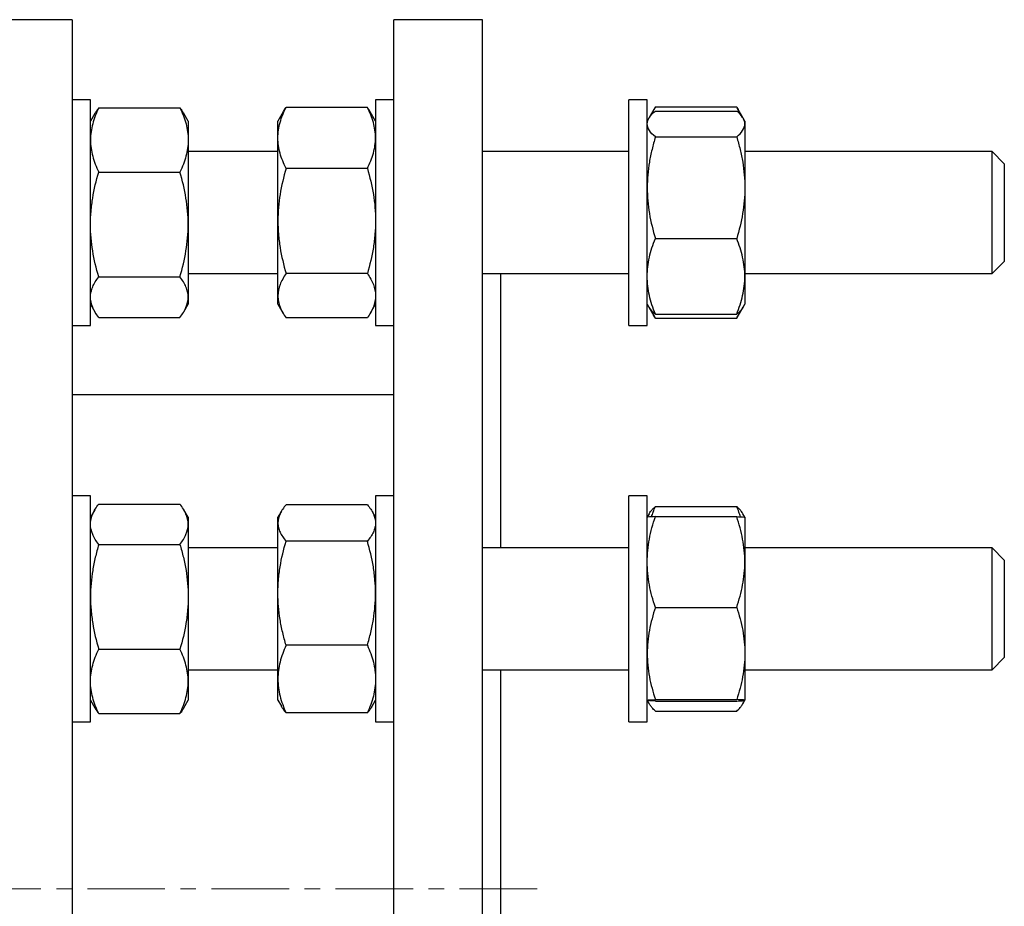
# Model space of a CAD drawing. Header units: millimetres. Extents: x 41 to 772, y 30 to 763.
# Tile 6 of 6: x 611 to 772, y 607 to 752. Entities that reach past the tile are written whole.
import ezdxf

# ---------------------------------------------------------------- set-up
doc = ezdxf.new("R2010")
doc.units = ezdxf.units.MM
doc.linetypes.add('CENTERX2', pattern=[20.32, 12.7, -2.54, 2.54, -2.54])
doc.layers.add('FORMAT', color=7, linetype='Continuous')

msp = doc.modelspace()

# ---------------------------------------------------------------- linework, layer by layer
at = {"color": 7, "linetype": 'Continuous', "lineweight": 25}
for p, q in [((619.33, 752), (607.33, 752)), ((619.33, 752), (619.33, 609.5)), ((686.53, 752), (672.03, 752)), ((672.03, 609.5), (672.03, 752)), ((686.53, 609.5), (686.53, 752)), ((622.33, 738.87), (619.33, 738.87)), ((622.33, 701.87), (622.33, 738.87)), ((672.03, 738.87), (669.03, 738.87)), ((669.03, 738.87), (669.03, 701.87)), ((713.53, 738.87), (710.53, 738.87)), ((710.53, 701.87), (710.53, 738.87)), ((713.53, 701.87), (713.53, 738.87)), ((623.67, 737.54), (636.99, 737.54)), ((667.69, 737.62), (654.37, 737.62)), ((714.79, 737.55), (713.86, 735.95)), ((714.87, 737.69), (728.19, 737.69)), ((729.19, 735.95), (728.27, 737.55)), ((623.05, 736.61), (622.33, 735.37)), ((638.33, 735.37), (637.61, 736.61)), ((653.91, 736.89), (653.03, 735.37)), ((669.03, 735.37), (668.15, 736.89)), ((713.8, 735.84), (713.53, 735.37)), ((714.87, 737.03), (728.19, 737.03)), ((729.53, 735.37), (729.25, 735.84)), ((638.33, 735.37), (638.33, 732.28)), ((653.03, 732.62), (653.03, 735.37)), ((729.53, 735.37), (729.53, 734.91)), ((729.53, 734.91), (729.53, 724.45)), ((653.03, 719.01), (653.03, 732.62)), ((714.87, 732.78), (728.19, 732.78)), ((638.33, 732.28), (638.33, 718.42)), ((653.03, 730.37), (638.33, 730.37)), ((710.53, 730.37), (686.53, 730.37)), ((770.03, 730.37), (729.53, 730.37)), ((772.03, 728.37), (770.03, 730.37)), ((770.03, 710.37), (770.03, 730.37)), ((667.69, 727.63), (654.37, 727.63)), ((772.03, 728.37), (772.03, 712.37)), ((623.67, 727.01), (636.99, 727.01)), ((729.53, 724.45), (729.53, 709.91)), ((638.33, 718.42), (638.33, 706.51)), ((653.03, 706.75), (653.03, 719.01)), ((714.87, 716.12), (728.19, 716.12)), ((770.03, 710.37), (772.03, 712.37)), ((772.03, 712.37), (772.03, 712.37)), ((623.67, 709.84), (636.99, 709.84)), ((638.33, 710.37), (653.03, 710.37)), ((667.69, 710.38), (654.37, 710.38)), ((686.53, 710.37), (710.53, 710.37)), ((689.53, 665.42), (689.53, 710.37)), ((729.53, 710.37), (770.03, 710.37)), ((729.53, 709.91), (729.53, 705.37)), ((638.33, 706.51), (638.33, 705.37)), ((653.03, 705.37), (653.03, 706.75)), ((622.33, 705.37), (623.05, 704.12)), ((637.61, 704.12), (638.33, 705.37)), ((653.03, 705.37), (653.91, 703.84)), ((668.15, 703.84), (669.03, 705.37)), ((713.53, 705.37), (713.8, 704.89)), ((713.8, 704.89), (714.79, 703.18)), ((728.26, 703.18), (729.25, 704.89)), ((729.25, 704.89), (729.53, 705.37)), ((714.87, 703.7), (728.19, 703.7)), ((619.33, 701.87), (622.33, 701.87)), ((623.67, 703.19), (636.99, 703.19)), ((667.69, 703.12), (654.37, 703.12)), ((669.03, 701.87), (672.03, 701.87)), ((710.53, 701.87), (713.53, 701.87)), ((714.79, 703.18), (714.87, 703.05)), ((714.87, 703.05), (728.19, 703.05)), ((728.26, 703.18), (728.19, 703.05)), ((672.03, 690.5), (619.33, 690.5)), ((622.33, 673.92), (619.33, 673.92)), ((622.33, 636.92), (622.33, 673.92)), ((672.03, 673.92), (669.03, 673.92)), ((669.03, 673.92), (669.03, 636.92)), ((713.53, 673.92), (710.53, 673.92)), ((710.53, 672.79), (710.53, 673.92)), ((710.53, 636.92), (710.53, 672.79)), ((713.53, 672.79), (713.53, 673.92)), ((713.53, 636.92), (713.53, 672.79)), ((623.04, 671.65), (622.33, 670.42)), ((623.67, 672.59), (636.99, 672.59)), ((638.33, 670.42), (637.62, 671.65)), ((653.6, 671.41), (653.03, 670.42)), ((667.69, 672.49), (654.37, 672.49)), ((669.03, 670.42), (668.46, 671.41)), ((713.87, 671.01), (713.53, 670.42)), ((714.87, 672.21), (728.19, 672.21)), ((729.53, 670.42), (729.19, 671.01)), ((638.33, 670.42), (638.33, 669.29)), ((653.03, 669.5), (653.03, 670.42)), ((653.03, 657.98), (653.03, 669.5)), ((714.87, 670.54), (728.19, 670.54)), ((729.53, 670.42), (729.53, 663.1)), ((638.33, 669.29), (638.33, 657.4)), ((667.69, 666.51), (654.37, 666.51)), ((623.67, 665.98), (636.99, 665.98)), ((653.03, 665.42), (638.33, 665.42)), ((710.53, 665.42), (686.53, 665.42)), ((770.03, 665.42), (729.53, 665.42)), ((772.03, 663.42), (770.03, 665.42)), ((770.03, 645.42), (770.03, 665.42)), ((729.53, 663.1), (729.53, 648.1)), ((772.03, 663.42), (772.03, 647.42)), ((638.33, 657.4), (638.33, 643.53)), ((653.03, 643.9), (653.03, 657.98)), ((714.87, 655.66), (728.19, 655.66)), ((623.67, 648.81), (636.99, 648.81)), ((667.69, 649.44), (654.37, 649.44)), ((729.53, 648.1), (729.53, 640.42)), ((770.03, 645.42), (772.03, 647.42)), ((638.33, 645.42), (653.03, 645.42)), ((686.53, 645.42), (710.53, 645.42)), ((689.53, 609.5), (689.53, 645.42)), ((729.53, 645.42), (770.03, 645.42)), ((653.03, 640.42), (653.03, 643.9)), ((638.33, 643.53), (638.33, 640.42)), ((622.33, 640.42), (623.04, 639.19)), ((637.62, 639.19), (638.33, 640.42)), ((653.03, 640.42), (653.6, 639.44)), ((668.46, 639.44), (669.03, 640.42)), ((713.53, 640.42), (713.87, 639.83)), ((714.87, 640.54), (728.19, 640.54)), ((729.18, 639.83), (729.53, 640.42)), ((714.87, 640.3), (728.19, 640.3)), ((623.67, 638.25), (636.99, 638.25)), ((667.69, 638.36), (654.37, 638.36)), ((714.87, 638.63), (728.19, 638.63)), ((619.33, 636.92), (622.33, 636.92)), ((669.03, 636.92), (672.03, 636.92)), ((710.53, 636.92), (713.53, 636.92)), ((619.33, 609.5), (619.33, 467)), ((672.03, 467), (672.03, 609.5)), ((686.53, 467), (686.53, 609.5)), ((689.53, 573.58), (689.53, 609.5))]:
    msp.add_line(p, q, dxfattribs=at)
for points, knots in [([(623.67, 737.54), (623.47, 737.11), (623.28, 736.68), (622.95, 735.81), (622.81, 735.37), (622.46, 734.05), (622.33, 733.17), (622.33, 732.28)], [0, 0, 0, 0, 0.25, 0.25, 0.5, 0.5, 1, 1, 1, 1]), ([(623.67, 737.54), (623.54, 737.36), (623.31, 737.05), (623.13, 736.74), (623.05, 736.61)], [0, 0, 0, 0, 0.579015, 1, 1, 1, 1]), ([(636.99, 737.54), (637.19, 737.11), (637.38, 736.68), (637.71, 735.81), (637.86, 735.37), (638.21, 734.05), (638.33, 733.17), (638.33, 732.28)], [0, 0, 0, 0, 0.25, 0.25, 0.5, 0.5, 1, 1, 1, 1]), ([(636.99, 737.54), (637.12, 737.36), (637.35, 737.05), (637.53, 736.74), (637.61, 736.61)], [0, 0, 0, 0, 0.579015, 1, 1, 1, 1]), ([(653.03, 732.62), (653.03, 733.05), (653.06, 733.47), (653.18, 734.32), (653.27, 734.74), (653.63, 735.99), (653.96, 736.81), (654.37, 737.62)], [0, 0, 0, 0, 0.25, 0.25, 0.5, 0.5, 1, 1, 1, 1]), ([(653.91, 736.89), (653.94, 736.95), (654.08, 737.19), (654.24, 737.43), (654.37, 737.62)], [0, 0, 0, 0, 0.230329, 1, 1, 1, 1]), ([(669.03, 732.62), (669.03, 733.05), (669, 733.47), (668.87, 734.32), (668.78, 734.74), (668.43, 735.99), (668.09, 736.81), (667.69, 737.62)], [0, 0, 0, 0, 0.25, 0.25, 0.5, 0.5, 1, 1, 1, 1]), ([(668.14, 736.89), (668.11, 736.95), (667.98, 737.19), (667.81, 737.43), (667.69, 737.62)], [0, 0, 0, 0, 0.230329, 1, 1, 1, 1]), ([(714.87, 737.69), (714.77, 737.51), (714.56, 737.15), (714.34, 736.72), (714.23, 736.47), (714.2, 736.39)], [0, 0, 0, 0, 0.412838, 0.82599, 1, 1, 1, 1]), ([(728.19, 737.69), (728.29, 737.51), (728.49, 737.15), (728.72, 736.72), (728.82, 736.47), (728.85, 736.39)], [0, 0, 0, 0, 0.412838, 0.82599, 1, 1, 1, 1]), ([(713.53, 734.91), (713.53, 735.09), (713.56, 735.27), (713.68, 735.63), (713.77, 735.81), (714.12, 736.34), (714.46, 736.69), (714.87, 737.03)], [0, 0, 0, 0, 0.25, 0.25, 0.5, 0.5, 1, 1, 1, 1]), ([(729.53, 734.91), (729.53, 735.09), (729.5, 735.27), (729.37, 735.63), (729.28, 735.81), (728.93, 736.34), (728.6, 736.69), (728.19, 737.03)], [0, 0, 0, 0, 0.25, 0.25, 0.5, 0.5, 1, 1, 1, 1]), ([(714.87, 732.78), (714.46, 733.13), (714.12, 733.48), (713.65, 734.19), (713.53, 734.55), (713.53, 734.91)], [0, 0, 0, 0, 0.5, 0.5, 1, 1, 1, 1]), ([(728.19, 732.78), (728.6, 733.13), (728.93, 733.48), (729.4, 734.19), (729.53, 734.55), (729.53, 734.91)], [0, 0, 0, 0, 0.5, 0.5, 1, 1, 1, 1]), ([(654.37, 727.63), (654.16, 728.04), (653.98, 728.45), (653.65, 729.28), (653.5, 729.69), (653.15, 730.94), (653.03, 731.78), (653.03, 732.62)], [0, 0, 0, 0, 0.25, 0.25, 0.5, 0.5, 1, 1, 1, 1]), ([(667.69, 727.63), (667.89, 728.04), (668.08, 728.45), (668.41, 729.28), (668.55, 729.69), (668.9, 730.94), (669.03, 731.78), (669.03, 732.62)], [0, 0, 0, 0, 0.25, 0.25, 0.5, 0.5, 1, 1, 1, 1]), ([(714.87, 732.78), (714.66, 732.11), (714.48, 731.42), (714.15, 730.04), (714, 729.34), (713.65, 727.26), (713.53, 725.86), (713.53, 724.45)], [0, 0, 0, 0, 0.25, 0.25, 0.5, 0.5, 1, 1, 1, 1]), ([(728.19, 732.78), (728.39, 732.11), (728.58, 731.42), (728.91, 730.04), (729.05, 729.34), (729.4, 727.26), (729.53, 725.86), (729.53, 724.45)], [0, 0, 0, 0, 0.25, 0.25, 0.5, 0.5, 1, 1, 1, 1]), ([(622.33, 732.28), (622.33, 731.83), (622.36, 731.38), (622.49, 730.49), (622.58, 730.04), (622.93, 728.72), (623.27, 727.86), (623.67, 727.01)], [0, 0, 0, 0, 0.25, 0.25, 0.5, 0.5, 1, 1, 1, 1]), ([(638.33, 732.28), (638.33, 731.83), (638.3, 731.38), (638.18, 730.49), (638.08, 730.04), (637.73, 728.72), (637.4, 727.86), (636.99, 727.01)], [0, 0, 0, 0, 0.25, 0.25, 0.5, 0.5, 1, 1, 1, 1]), ([(654.37, 727.63), (653.96, 726.22), (653.62, 724.8), (653.15, 721.93), (653.03, 720.48), (653.03, 719.01)], [0, 0, 0, 0, 0.5, 0.5, 1, 1, 1, 1]), ([(667.69, 727.63), (668.1, 726.22), (668.43, 724.8), (668.9, 721.93), (669.03, 720.48), (669.03, 719.01)], [0, 0, 0, 0, 0.5, 0.5, 1, 1, 1, 1]), ([(622.33, 718.42), (622.33, 719.15), (622.36, 719.88), (622.49, 721.33), (622.58, 722.05), (622.93, 724.2), (623.26, 725.61), (623.67, 727.01)], [0, 0, 0, 0, 0.25, 0.25, 0.5, 0.5, 1, 1, 1, 1]), ([(638.33, 718.42), (638.33, 719.15), (638.3, 719.88), (638.18, 721.33), (638.09, 722.05), (637.74, 724.2), (637.4, 725.61), (636.99, 727.01)], [0, 0, 0, 0, 0.25, 0.25, 0.5, 0.5, 1, 1, 1, 1]), ([(713.53, 724.45), (713.53, 723.74), (713.56, 723.04), (713.68, 721.62), (713.77, 720.92), (714.13, 718.83), (714.46, 717.46), (714.87, 716.12)], [0, 0, 0, 0, 0.25, 0.25, 0.5, 0.5, 1, 1, 1, 1]), ([(729.53, 724.45), (729.53, 723.74), (729.5, 723.04), (729.37, 721.62), (729.28, 720.92), (728.93, 718.83), (728.59, 717.46), (728.19, 716.12)], [0, 0, 0, 0, 0.25, 0.25, 0.5, 0.5, 1, 1, 1, 1]), ([(623.67, 709.84), (623.26, 711.24), (622.92, 712.66), (622.46, 715.52), (622.33, 716.96), (622.33, 718.42)], [0, 0, 0, 0, 0.5, 0.5, 1, 1, 1, 1]), ([(636.99, 709.84), (637.4, 711.24), (637.74, 712.66), (638.2, 715.52), (638.33, 716.96), (638.33, 718.42)], [0, 0, 0, 0, 0.5, 0.5, 1, 1, 1, 1]), ([(653.03, 719.01), (653.03, 718.28), (653.06, 717.54), (653.18, 716.09), (653.27, 715.36), (653.62, 713.21), (653.96, 711.79), (654.37, 710.38)], [0, 0, 0, 0, 0.25, 0.25, 0.5, 0.5, 1, 1, 1, 1]), ([(669.03, 719.01), (669.03, 718.28), (669, 717.54), (668.87, 716.09), (668.78, 715.36), (668.43, 713.21), (668.1, 711.79), (667.69, 710.38)], [0, 0, 0, 0, 0.25, 0.25, 0.5, 0.5, 1, 1, 1, 1]), ([(713.53, 709.91), (713.53, 710.43), (713.56, 710.96), (713.68, 712.01), (713.77, 712.53), (714.12, 714.08), (714.46, 715.1), (714.87, 716.12)], [0, 0, 0, 0, 0.25, 0.25, 0.5, 0.5, 1, 1, 1, 1]), ([(729.53, 709.91), (729.53, 710.43), (729.5, 710.96), (729.37, 712.01), (729.28, 712.53), (728.93, 714.08), (728.6, 715.1), (728.19, 716.12)], [0, 0, 0, 0, 0.25, 0.25, 0.5, 0.5, 1, 1, 1, 1]), ([(622.33, 706.51), (622.33, 706.8), (622.36, 707.08), (622.49, 707.64), (622.58, 707.92), (622.93, 708.75), (623.26, 709.29), (623.67, 709.84)], [0, 0, 0, 0, 0.25, 0.25, 0.5, 0.5, 1, 1, 1, 1]), ([(638.33, 706.51), (638.33, 706.8), (638.3, 707.08), (638.18, 707.64), (638.09, 707.92), (637.74, 708.75), (637.4, 709.29), (636.99, 709.84)], [0, 0, 0, 0, 0.25, 0.25, 0.5, 0.5, 1, 1, 1, 1]), ([(654.37, 710.38), (653.96, 709.79), (653.62, 709.19), (653.15, 707.98), (653.03, 707.37), (653.03, 706.75)], [0, 0, 0, 0, 0.5, 0.5, 1, 1, 1, 1]), ([(667.69, 710.38), (668.1, 709.79), (668.43, 709.19), (668.9, 707.98), (669.03, 707.37), (669.03, 706.75)], [0, 0, 0, 0, 0.5, 0.5, 1, 1, 1, 1]), ([(714.87, 703.7), (714.46, 704.72), (714.12, 705.74), (713.65, 707.81), (713.53, 708.85), (713.53, 709.91)], [0, 0, 0, 0, 0.5, 0.5, 1, 1, 1, 1]), ([(728.19, 703.7), (728.6, 704.72), (728.93, 705.74), (729.4, 707.81), (729.53, 708.85), (729.53, 709.91)], [0, 0, 0, 0, 0.5, 0.5, 1, 1, 1, 1]), ([(623.67, 703.19), (623.26, 703.74), (622.92, 704.28), (622.46, 705.39), (622.33, 705.95), (622.33, 706.51)], [0, 0, 0, 0, 0.5, 0.5, 1, 1, 1, 1]), ([(636.99, 703.19), (637.4, 703.74), (637.74, 704.28), (638.2, 705.39), (638.33, 705.95), (638.33, 706.51)], [0, 0, 0, 0, 0.5, 0.5, 1, 1, 1, 1]), ([(653.03, 706.75), (653.03, 706.44), (653.06, 706.13), (653.18, 705.52), (653.27, 705.22), (653.62, 704.31), (653.96, 703.71), (654.37, 703.12)], [0, 0, 0, 0, 0.25, 0.25, 0.5, 0.5, 1, 1, 1, 1]), ([(669.03, 706.75), (669.03, 706.44), (669, 706.13), (668.87, 705.52), (668.78, 705.22), (668.43, 704.31), (668.1, 703.71), (667.69, 703.12)], [0, 0, 0, 0, 0.25, 0.25, 0.5, 0.5, 1, 1, 1, 1]), ([(713.81, 704.89), (713.85, 704.82), (713.95, 704.64), (714.19, 704.35), (714.5, 704.02), (714.74, 703.81), (714.87, 703.7)], [0, 0, 0, 0, 0.1719828, 0.4479284, 0.7239991, 1, 1, 1, 1]), ([(729.25, 704.89), (729.21, 704.82), (729.1, 704.64), (728.87, 704.35), (728.56, 704.02), (728.31, 703.81), (728.19, 703.7)], [0, 0, 0, 0, 0.171983, 0.447928, 0.723999, 1, 1, 1, 1]), ([(714.87, 703.05), (714.74, 703.29), (714.51, 703.7), (714.33, 704.12), (714.25, 704.3)], [0, 0, 0, 0, 0.576892, 1, 1, 1, 1]), ([(728.19, 703.05), (728.32, 703.29), (728.55, 703.7), (728.73, 704.12), (728.81, 704.3)], [0, 0, 0, 0, 0.5768921, 1, 1, 1, 1]), ([(622.33, 669.29), (622.33, 669.57), (622.36, 669.85), (622.49, 670.41), (622.58, 670.68), (622.93, 671.51), (623.26, 672.05), (623.67, 672.59)], [0, 0, 0, 0, 0.25, 0.25, 0.5, 0.5, 1, 1, 1, 1]), ([(638.33, 669.29), (638.33, 669.57), (638.3, 669.85), (638.18, 670.41), (638.09, 670.68), (637.74, 671.51), (637.4, 672.05), (636.99, 672.59)], [0, 0, 0, 0, 0.25, 0.25, 0.5, 0.5, 1, 1, 1, 1]), ([(654.37, 672.49), (653.96, 672), (653.62, 671.51), (653.15, 670.51), (653.03, 670.01), (653.03, 669.5)], [0, 0, 0, 0, 0.5, 0.5, 1, 1, 1, 1]), ([(667.69, 672.49), (668.1, 672), (668.43, 671.51), (668.9, 670.51), (669.03, 670.01), (669.03, 669.5)], [0, 0, 0, 0, 0.5, 0.5, 1, 1, 1, 1]), ([(713.87, 671.01), (713.94, 671.13), (714.1, 671.39), (714.44, 671.79), (714.72, 672.07), (714.87, 672.21)], [0, 0, 0, 0, 0.28659, 0.643279, 1, 1, 1, 1]), ([(714.24, 670.51), (714.33, 670.77), (714.51, 671.34), (714.74, 671.91), (714.87, 672.21)], [0, 0, 0, 0, 0.455589, 1, 1, 1, 1]), ([(728.81, 670.51), (728.73, 670.77), (728.54, 671.34), (728.31, 671.91), (728.19, 672.21)], [0, 0, 0, 0, 0.455589, 1, 1, 1, 1]), ([(729.18, 671.01), (729.11, 671.13), (728.95, 671.39), (728.62, 671.79), (728.33, 672.07), (728.19, 672.21)], [0, 0, 0, 0, 0.28659, 0.643279, 1, 1, 1, 1]), ([(653.03, 669.5), (653.03, 669.25), (653.06, 668.99), (653.18, 668.49), (653.27, 668.24), (653.62, 667.49), (653.96, 667), (654.37, 666.51)], [0, 0, 0, 0, 0.25, 0.25, 0.5, 0.5, 1, 1, 1, 1]), ([(669.03, 669.5), (669.03, 669.25), (669, 668.99), (668.87, 668.49), (668.78, 668.24), (668.43, 667.49), (668.1, 667), (667.69, 666.51)], [0, 0, 0, 0, 0.25, 0.25, 0.5, 0.5, 1, 1, 1, 1]), ([(713.53, 663.1), (713.53, 663.73), (713.56, 664.37), (713.68, 665.62), (713.77, 666.25), (714.12, 668.1), (714.46, 669.33), (714.87, 670.54)], [0, 0, 0, 0, 0.25, 0.25, 0.5, 0.5, 1, 1, 1, 1]), ([(714.87, 670.54), (714.46, 670.52), (714.12, 670.5), (713.65, 670.46), (713.53, 670.44), (713.53, 670.42)], [0, 0, 0, 0, 0.5, 0.5, 1, 1, 1, 1]), ([(729.53, 663.1), (729.53, 663.73), (729.5, 664.37), (729.37, 665.62), (729.28, 666.25), (728.93, 668.1), (728.6, 669.33), (728.19, 670.54)], [0, 0, 0, 0, 0.25, 0.25, 0.5, 0.5, 1, 1, 1, 1]), ([(728.19, 670.54), (728.6, 670.52), (728.93, 670.5), (729.4, 670.46), (729.53, 670.44), (729.53, 670.42)], [0, 0, 0, 0, 0.5, 0.5, 1, 1, 1, 1]), ([(623.67, 665.98), (623.26, 666.52), (622.92, 667.07), (622.46, 668.17), (622.33, 668.72), (622.33, 669.29)], [0, 0, 0, 0, 0.5, 0.5, 1, 1, 1, 1]), ([(636.99, 665.98), (637.4, 666.52), (637.74, 667.07), (638.2, 668.17), (638.33, 668.72), (638.33, 669.29)], [0, 0, 0, 0, 0.5, 0.5, 1, 1, 1, 1]), ([(653.03, 657.98), (653.03, 658.7), (653.06, 659.42), (653.18, 660.87), (653.27, 661.6), (653.63, 663.73), (653.96, 665.13), (654.37, 666.51)], [0, 0, 0, 0, 0.25, 0.25, 0.5, 0.5, 1, 1, 1, 1]), ([(669.03, 657.98), (669.03, 658.7), (669, 659.42), (668.87, 660.87), (668.78, 661.6), (668.43, 663.73), (668.09, 665.13), (667.69, 666.51)], [0, 0, 0, 0, 0.25, 0.25, 0.5, 0.5, 1, 1, 1, 1]), ([(623.67, 665.98), (623.47, 665.28), (623.28, 664.58), (622.95, 663.15), (622.81, 662.44), (622.46, 660.29), (622.33, 658.85), (622.33, 657.4)], [0, 0, 0, 0, 0.25, 0.25, 0.5, 0.5, 1, 1, 1, 1]), ([(636.99, 665.98), (637.19, 665.28), (637.38, 664.58), (637.71, 663.15), (637.86, 662.44), (638.21, 660.29), (638.33, 658.85), (638.33, 657.4)], [0, 0, 0, 0, 0.25, 0.25, 0.5, 0.5, 1, 1, 1, 1]), ([(714.87, 655.66), (714.46, 656.88), (714.12, 658.11), (713.65, 660.58), (713.53, 661.84), (713.53, 663.1)], [0, 0, 0, 0, 0.5, 0.5, 1, 1, 1, 1]), ([(728.19, 655.66), (728.6, 656.88), (728.93, 658.11), (729.4, 660.58), (729.53, 661.84), (729.53, 663.1)], [0, 0, 0, 0, 0.5, 0.5, 1, 1, 1, 1]), ([(622.33, 657.4), (622.33, 656.67), (622.36, 655.94), (622.49, 654.48), (622.58, 653.76), (622.93, 651.6), (623.27, 650.2), (623.67, 648.81)], [0, 0, 0, 0, 0.25, 0.25, 0.5, 0.5, 1, 1, 1, 1]), ([(638.33, 657.4), (638.33, 656.67), (638.3, 655.94), (638.18, 654.48), (638.08, 653.76), (637.73, 651.6), (637.4, 650.2), (636.99, 648.81)], [0, 0, 0, 0, 0.25, 0.25, 0.5, 0.5, 1, 1, 1, 1]), ([(654.37, 649.44), (654.16, 650.14), (653.98, 650.84), (653.65, 652.25), (653.5, 652.97), (653.15, 655.1), (653.03, 656.54), (653.03, 657.98)], [0, 0, 0, 0, 0.25, 0.25, 0.5, 0.5, 1, 1, 1, 1]), ([(667.69, 649.44), (667.89, 650.14), (668.08, 650.84), (668.41, 652.25), (668.55, 652.97), (668.9, 655.1), (669.03, 656.54), (669.03, 657.98)], [0, 0, 0, 0, 0.25, 0.25, 0.5, 0.5, 1, 1, 1, 1]), ([(714.87, 655.66), (714.66, 655.05), (714.48, 654.43), (714.15, 653.17), (714, 652.54), (713.65, 650.65), (713.53, 649.38), (713.53, 648.1)], [0, 0, 0, 0, 0.25, 0.25, 0.5, 0.5, 1, 1, 1, 1]), ([(728.19, 655.66), (728.39, 655.05), (728.58, 654.43), (728.91, 653.17), (729.05, 652.54), (729.4, 650.65), (729.53, 649.38), (729.53, 648.1)], [0, 0, 0, 0, 0.25, 0.25, 0.5, 0.5, 1, 1, 1, 1]), ([(622.33, 643.53), (622.33, 643.98), (622.36, 644.43), (622.49, 645.32), (622.58, 645.76), (622.93, 647.08), (623.26, 647.95), (623.67, 648.81)], [0, 0, 0, 0, 0.25, 0.25, 0.5, 0.5, 1, 1, 1, 1]), ([(638.33, 643.53), (638.33, 643.98), (638.3, 644.43), (638.18, 645.32), (638.09, 645.76), (637.74, 647.08), (637.4, 647.95), (636.99, 648.81)], [0, 0, 0, 0, 0.25, 0.25, 0.5, 0.5, 1, 1, 1, 1]), ([(654.37, 649.44), (653.96, 648.54), (653.62, 647.62), (653.15, 645.78), (653.03, 644.84), (653.03, 643.9)], [0, 0, 0, 0, 0.5, 0.5, 1, 1, 1, 1]), ([(667.69, 649.44), (668.1, 648.54), (668.43, 647.62), (668.9, 645.78), (669.03, 644.84), (669.03, 643.9)], [0, 0, 0, 0, 0.5, 0.5, 1, 1, 1, 1]), ([(713.53, 648.1), (713.53, 647.46), (713.56, 646.82), (713.68, 645.54), (713.77, 644.9), (714.13, 643.01), (714.46, 641.77), (714.87, 640.54)], [0, 0, 0, 0, 0.25, 0.25, 0.5, 0.5, 1, 1, 1, 1]), ([(729.53, 648.1), (729.53, 647.46), (729.5, 646.82), (729.37, 645.54), (729.28, 644.9), (728.93, 643.01), (728.59, 641.77), (728.19, 640.54)], [0, 0, 0, 0, 0.25, 0.25, 0.5, 0.5, 1, 1, 1, 1]), ([(653.03, 643.9), (653.03, 643.43), (653.06, 642.96), (653.18, 642.02), (653.27, 641.56), (653.62, 640.17), (653.96, 639.26), (654.37, 638.36)], [0, 0, 0, 0, 0.25, 0.25, 0.5, 0.5, 1, 1, 1, 1]), ([(669.03, 643.9), (669.03, 643.43), (669, 642.96), (668.87, 642.02), (668.78, 641.56), (668.43, 640.17), (668.1, 639.26), (667.69, 638.36)], [0, 0, 0, 0, 0.25, 0.25, 0.5, 0.5, 1, 1, 1, 1]), ([(623.67, 638.25), (623.26, 639.12), (622.92, 639.99), (622.46, 641.74), (622.33, 642.63), (622.33, 643.53)], [0, 0, 0, 0, 0.5, 0.5, 1, 1, 1, 1]), ([(636.99, 638.25), (637.4, 639.12), (637.74, 639.99), (638.2, 641.74), (638.33, 642.63), (638.33, 643.53)], [0, 0, 0, 0, 0.5, 0.5, 1, 1, 1, 1]), ([(713.53, 640.42), (713.53, 640.43), (713.56, 640.44), (713.68, 640.47), (713.77, 640.48), (714.12, 640.51), (714.46, 640.52), (714.87, 640.54)], [0, 0, 0, 0, 0.25, 0.25, 0.5, 0.5, 1, 1, 1, 1]), ([(714.87, 640.3), (714.46, 640.32), (714.12, 640.34), (713.65, 640.38), (713.53, 640.4), (713.53, 640.42)], [0, 0, 0, 0, 0.5, 0.5, 1, 1, 1, 1]), ([(714.87, 638.63), (714.77, 638.73), (714.56, 638.93), (714.25, 639.27), (713.96, 639.66), (713.75, 640.05), (713.64, 640.3), (713.62, 640.4), (713.62, 640.4)], [0, 0, 0, 0, 0.1709909, 0.3421119, 0.5876409, 0.8331442, 0.9988297, 1, 1, 1, 1]), ([(729.53, 640.42), (729.53, 640.43), (729.5, 640.44), (729.37, 640.47), (729.28, 640.48), (728.93, 640.51), (728.6, 640.52), (728.19, 640.54)], [0, 0, 0, 0, 0.25, 0.25, 0.5, 0.5, 1, 1, 1, 1]), ([(728.19, 640.3), (728.6, 640.32), (728.93, 640.34), (729.4, 640.38), (729.53, 640.4), (729.53, 640.42)], [0, 0, 0, 0, 0.5, 0.5, 1, 1, 1, 1]), ([(728.19, 638.63), (728.29, 638.73), (728.49, 638.93), (728.8, 639.27), (729.1, 639.66), (729.31, 640.05), (729.41, 640.3), (729.44, 640.4), (729.44, 640.4)], [0, 0, 0, 0, 0.170991, 0.342112, 0.587641, 0.833144, 0.99883, 1, 1, 1, 1]), ([(623.04, 639.19), (623.13, 639.05), (623.32, 638.73), (623.55, 638.42), (623.67, 638.25)], [0, 0, 0, 0, 0.459364, 1, 1, 1, 1]), ([(637.62, 639.19), (637.53, 639.05), (637.35, 638.73), (637.12, 638.42), (636.99, 638.25)], [0, 0, 0, 0, 0.459364, 1, 1, 1, 1]), ([(654.37, 638.36), (654.24, 638.52), (653.98, 638.84), (653.73, 639.2), (653.62, 639.4), (653.6, 639.44)], [0, 0, 0, 0, 0.448598, 0.897323, 1, 1, 1, 1]), ([(667.69, 638.36), (667.82, 638.52), (668.07, 638.84), (668.33, 639.2), (668.43, 639.4), (668.45, 639.44)], [0, 0, 0, 0, 0.448598, 0.897323, 1, 1, 1, 1])]:
    msp.add_open_spline(points, degree=3, knots=knots, dxfattribs=at)
at = {"layer": 'FORMAT', "linetype": 'CENTERX2', "lineweight": 18}
msp.add_line((695.49, 609.5), (507.17, 609.5), dxfattribs=at)

doc.saveas('drawing.dxf')
